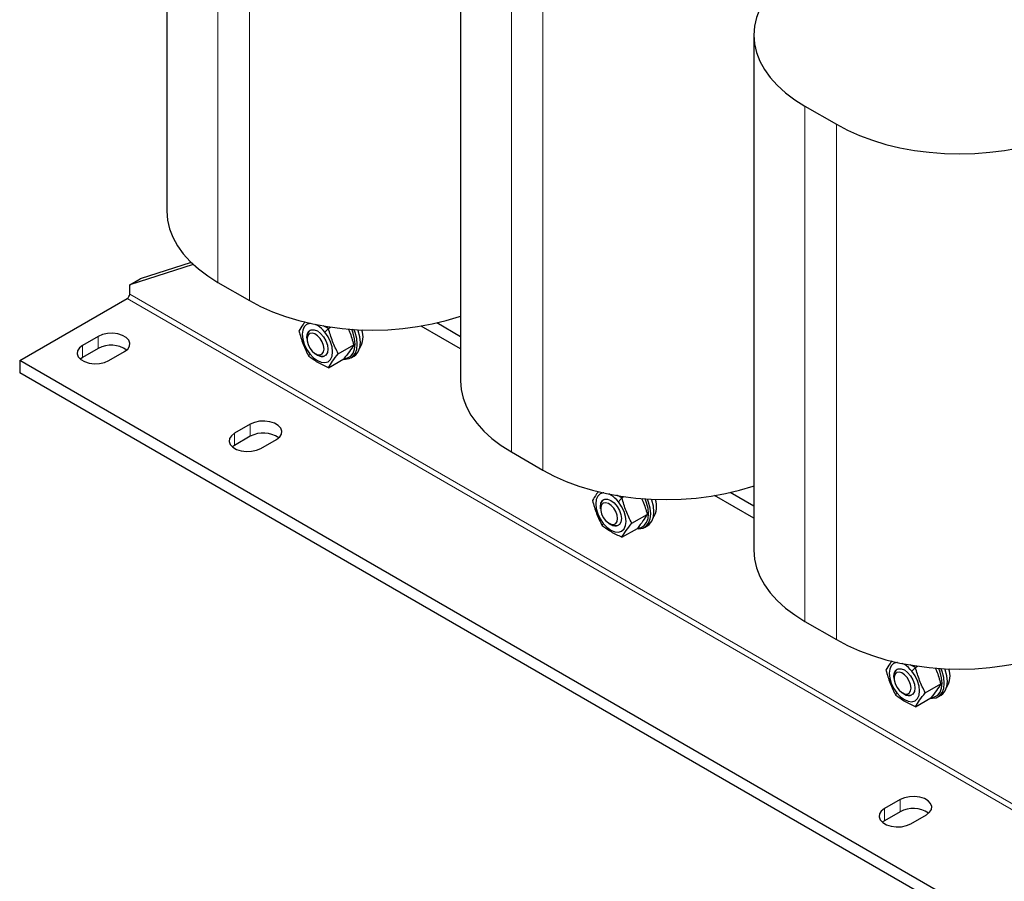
# Model space of a CAD drawing. Header units: millimetres. Extents: x 5 to 418, y 2 to 292.
# Tile 13 of 16: x 314 to 367, y 55 to 102. Entities that reach past the tile are written whole.
import ezdxf

# ---------------------------------------------------------------- set-up
doc = ezdxf.new("R2010")
doc.units = ezdxf.units.MM

msp = doc.modelspace()

# ---------------------------------------------------------------- linework, layer by layer
at = {"color": 7, "linetype": 'Continuous', "lineweight": 25}
for p, q in [((322.2091, 119.0857), (322.2091, 91.2906)), ((338.0483, 109.9419), (338.0483, 82.1469)), ((353.8875, 100.7981), (353.8875, 73.0031)), ((356.6407, 96.961), (358.3378, 95.9813)), ((323.6342, 88.418), (320.2035, 87.3172)), ((323.5201, 88.5264), (320.7692, 87.6438)), ((320.2035, 87.3172), (320.7692, 87.6438)), ((320.2035, 86.8273), (320.2035, 87.3172)), ((324.9623, 87.4535), (326.6594, 86.4738)), ((314.2638, 83.2351), (320.0621, 86.5823)), ((330.3293, 85.1301), (330.2177, 85.1857)), ((330.9246, 84.9754), (330.6453, 85.115)), ((330.9246, 84.9754), (331.0435, 85.044)), ((338.0483, 83.8746), (335.9264, 85.0995)), ((338.0483, 84.5277), (336.7692, 85.2661)), ((318.5064, 84.5413), (317.6579, 84.0515)), ((329.773, 84.5095), (329.773, 84.3897)), ((331.4553, 83.6075), (332.2877, 84.088)), ((318.5064, 83.8881), (317.6579, 83.3982)), ((319.0721, 83.2351), (319.9206, 83.7249)), ((330.3293, 83.5297), (330.226, 83.6003)), ((330.2302, 83.5978), (330.3339, 83.5379)), ((332.1474, 83.3851), (332.3171, 83.483)), ((369.1353, 51.5584), (314.2638, 83.2351)), ((314.2638, 83.2351), (314.2638, 82.5818)), ((317.6579, 83.3982), (317.5405, 83.3167)), ((330.9246, 82.8523), (331.757, 83.3329)), ((369.1353, 50.9052), (314.2638, 82.5818)), ((326.7089, 79.8062), (325.8603, 79.3163)), ((325.8603, 78.6631), (325.7429, 78.5815)), ((326.7089, 79.1529), (325.8603, 78.6631)), ((327.2746, 78.4999), (328.1231, 78.9897)), ((340.8015, 78.3097), (342.4986, 77.3301)), ((346.1684, 75.9863), (346.0569, 76.0419)), ((353.8875, 75.3839), (352.6084, 76.1223)), ((346.7638, 75.8316), (346.4845, 75.9713)), ((346.7638, 75.8316), (346.8827, 75.9002)), ((353.8875, 74.7308), (351.7656, 75.9557)), ((345.6122, 75.3657), (345.6122, 75.2459)), ((347.2945, 74.4637), (348.1269, 74.9442)), ((346.1684, 74.3859), (346.0651, 74.4565)), ((346.0694, 74.4541), (346.1731, 74.3942)), ((346.7638, 73.7086), (347.5962, 74.1891)), ((347.9866, 74.2413), (348.1563, 74.3393)), ((356.6407, 69.166), (358.3378, 68.1863)), ((362.0076, 66.8426), (361.8961, 66.8982)), ((362.603, 66.6878), (362.3237, 66.8275)), ((362.603, 66.6878), (362.7219, 66.7564)), ((361.4514, 66.2219), (361.4514, 66.1022)), ((363.1337, 65.3199), (363.9661, 65.8005)), ((362.0076, 65.2421), (361.9043, 65.3128)), ((361.9086, 65.3103), (362.0123, 65.2504)), ((362.603, 64.5648), (363.4354, 65.0453)), ((363.8258, 65.0975), (363.9955, 65.1955)), ((361.7814, 59.5592), (360.9328, 59.0694)), ((361.7814, 58.906), (360.9328, 58.4162)), ((362.3471, 58.253), (363.1956, 58.7428)), ((360.9328, 58.4162), (360.8154, 58.3346))]:
    msp.add_line(p, q, dxfattribs=at)
at = {"color": 7, "linetype": 'Continuous', "lineweight": 18}
for p, q in [((324.9623, 115.2486), (324.9623, 87.4535)), ((326.6594, 114.2689), (326.6594, 86.4738)), ((340.8015, 106.1048), (340.8015, 78.3097)), ((342.4986, 105.1251), (342.4986, 77.3301)), ((356.6407, 96.961), (356.6407, 69.166)), ((358.3378, 95.9813), (358.3378, 68.1863)), ((375.075, 55.1507), (320.2035, 86.8273)), ((374.9336, 54.9057), (320.0621, 86.5823)), ((318.5064, 84.5413), (318.5064, 83.8881)), ((330.7394, 84.7665), (330.9246, 84.9754)), ((317.6579, 84.0515), (317.6579, 83.3982)), ((329.9191, 83.5994), (329.8632, 83.4651)), ((330.334, 83.5379), (330.3293, 83.5297)), ((326.7089, 79.8062), (326.7089, 79.1529)), ((325.8603, 79.3163), (325.8603, 78.6631)), ((346.5786, 75.6227), (346.7638, 75.8316)), ((345.7583, 74.4556), (345.7024, 74.3213)), ((346.1732, 74.3941), (346.1684, 74.3859)), ((362.4178, 66.4789), (362.603, 66.6878)), ((361.5975, 65.3118), (361.5415, 65.1776)), ((362.0124, 65.2504), (362.0076, 65.2421)), ((361.7814, 59.5592), (361.7814, 58.906)), ((360.9328, 59.0694), (360.9328, 58.4162))]:
    msp.add_line(p, q, dxfattribs=at)
at = {"color": 7, "linetype": 'Continuous', "lineweight": 25, "flags": 128}
for points in [[(356.6407, 104.6353), (356.0867, 104.2862), (355.5875, 103.9107), (355.1469, 103.5114), (354.7682, 103.0915), (354.4544, 102.6541), (354.2078, 102.2026), (354.0303, 101.7404), (353.9233, 101.2711), (353.8875, 100.7981), (353.9233, 100.3252), (354.0303, 99.8558), (354.2078, 99.3937), (354.4544, 98.9422), (354.7682, 98.5048), (355.1469, 98.0849), (355.5875, 97.6856), (356.0867, 97.31), (356.6407, 96.961)], [(358.3378, 95.9813), (358.9424, 95.6615), (359.5929, 95.3733), (360.2846, 95.119), (361.0119, 94.9004), (361.7696, 94.7192), (362.5517, 94.5768), (363.3523, 94.4744), (364.1653, 94.4126), (364.9846, 94.3919), (365.8038, 94.4126), (366.6169, 94.4744), (367.4175, 94.5768), (368.1995, 94.7192), (368.9572, 94.9004), (369.6846, 95.119), (370.3762, 95.3733), (371.0268, 95.6615), (371.6314, 95.9813)], [(322.2091, 91.2906), (322.2449, 90.8177), (322.3519, 90.3483), (322.5294, 89.8861), (322.776, 89.4347), (323.0898, 88.9973), (323.4685, 88.5774), (323.9091, 88.1781), (324.4083, 87.8025), (324.9623, 87.4535)], [(326.6594, 86.4738), (327.264, 86.154), (327.9146, 85.8658), (328.6062, 85.6114), (329.3336, 85.3929), (330.0912, 85.2117), (330.8733, 85.0693), (331.6739, 84.9669), (332.4869, 84.9051), (333.3062, 84.8844), (334.1254, 84.9051), (334.9385, 84.9669), (335.7391, 85.0693), (336.5212, 85.2117), (337.2788, 85.3929), (338.0062, 85.6114), (338.0483, 85.6256)], [(329.9516, 85.2418), (329.9191, 85.24), (329.7493, 85.1875), (329.6189, 85.0666), (329.537, 84.8855), (329.509, 84.6564), (329.537, 84.3952), (329.6189, 84.1194), (329.7493, 83.848), (329.9191, 83.5994)], [(319.9206, 83.7249), (320.0912, 83.8564), (320.1907, 84.0104), (320.211, 84.1743), (320.1505, 84.3349), (320.0141, 84.4791), (319.8128, 84.5953), (319.563, 84.674), (319.2849, 84.7089), (319.001, 84.6972), (318.7343, 84.6398), (318.5064, 84.5413)], [(329.7731, 84.3848), (329.7636, 84.5095), (329.7913, 84.6954), (329.8716, 84.8311), (329.9968, 84.9033), (330.1544, 84.9051), (330.3293, 84.8362)], [(330.6875, 83.8618), (330.6627, 84.0476), (330.5911, 84.2418), (330.4803, 84.4234), (330.3425, 84.5728), (330.1925, 84.6737), (330.0466, 84.7153), (329.9206, 84.693), (329.8282, 84.6092), (329.7793, 84.473), (329.7793, 84.2992), (329.8282, 84.1066), (329.9206, 83.9161), (330.0466, 83.7483), (330.1925, 83.6214), (330.3425, 83.5492), (330.4803, 83.5394), (330.5911, 83.5932), (330.6627, 83.7047), (330.6875, 83.8618)], [(329.9191, 83.5994), (330.117, 83.3906), (330.3293, 83.2357), (330.5416, 83.1455), (330.7394, 83.1259), (330.9093, 83.1783), (331.0396, 83.2992), (331.1216, 83.4804), (331.1495, 83.7094), (331.1216, 83.9707), (331.0396, 84.2464), (330.9093, 84.5179), (330.7394, 84.7665)], [(330.3293, 84.8362), (330.5041, 84.7033), (330.6618, 84.5194), (330.7869, 84.3027), (330.8673, 84.0742), (330.8949, 83.8564), (330.8673, 83.6705), (330.7869, 83.5348), (330.6618, 83.4625), (330.5041, 83.4607), (330.3293, 83.5297)], [(331.7342, 83.3197), (331.8384, 83.3103), (332.0529, 83.3421), (332.232, 83.4455), (332.3668, 83.6154), (332.4505, 83.8433), (332.4789, 84.1176), (332.4505, 84.4247), (332.3668, 84.7491), (332.3044, 84.9153)], [(331.7922, 83.3508), (331.961, 83.3809), (332.1312, 83.4791), (332.2593, 83.6405), (332.3388, 83.857), (332.3657, 84.1176), (332.3388, 84.4093), (332.2593, 84.7176), (332.1794, 84.9236)], [(332.3171, 83.483), (332.4017, 83.5435), (332.5365, 83.7134), (332.6202, 83.9412), (332.6486, 84.2156), (332.6202, 84.5227), (332.5365, 84.8471), (332.5168, 84.9036)], [(317.6579, 84.0515), (317.4873, 83.9199), (317.3879, 83.766), (317.3676, 83.6021), (317.4281, 83.4415), (317.5645, 83.2973), (317.7657, 83.1811), (318.0155, 83.1024), (318.2937, 83.0675), (318.5776, 83.0792), (318.8443, 83.1366), (319.0721, 83.2351)], [(338.0483, 82.1469), (338.0841, 81.6739), (338.1911, 81.2046), (338.3686, 80.7424), (338.6152, 80.2909), (338.929, 79.8535), (339.3077, 79.4336), (339.7483, 79.0343), (340.2475, 78.6588), (340.8015, 78.3097)], [(328.1231, 78.9897), (328.2937, 79.1213), (328.3931, 79.2752), (328.4134, 79.4391), (328.3529, 79.5997), (328.2165, 79.7439), (328.0153, 79.8601), (327.7654, 79.9388), (327.4873, 79.9738), (327.2034, 79.962), (326.9367, 79.9046), (326.7089, 79.8062)], [(325.8603, 79.3163), (325.6898, 79.1848), (325.5903, 79.0308), (325.57, 78.8669), (325.6305, 78.7064), (325.7669, 78.5621), (325.9682, 78.446), (326.218, 78.3672), (326.4961, 78.3323), (326.78, 78.344), (327.0467, 78.4014), (327.2746, 78.4999)], [(342.4986, 77.3301), (343.1032, 77.0102), (343.7537, 76.722), (344.4454, 76.4677), (345.1728, 76.2491), (345.9304, 76.0679), (346.7125, 75.9256), (347.5131, 75.8231), (348.3261, 75.7613), (349.1454, 75.7407), (349.9646, 75.7613), (350.7777, 75.8231), (351.5783, 75.9256), (352.3604, 76.0679), (353.118, 76.2491), (353.8454, 76.4677), (353.8875, 76.4818)], [(345.7908, 76.098), (345.7583, 76.0962), (345.5884, 76.0437), (345.4581, 75.9228), (345.3762, 75.7417), (345.3482, 75.5127), (345.3762, 75.2514), (345.4581, 74.9756), (345.5884, 74.7042), (345.7583, 74.4556)], [(345.6123, 75.2411), (345.6028, 75.3657), (345.6304, 75.5516), (345.7108, 75.6873), (345.8359, 75.7596), (345.9936, 75.7613), (346.1684, 75.6924)], [(346.5267, 74.7181), (346.5019, 74.9038), (346.4303, 75.098), (346.3195, 75.2796), (346.1817, 75.429), (346.0317, 75.53), (345.8858, 75.5715), (345.7598, 75.5492), (345.6673, 75.4654), (345.6185, 75.3292), (345.6185, 75.1554), (345.6673, 74.9628), (345.7598, 74.7723), (345.8858, 74.6045), (346.0317, 74.4776), (346.1817, 74.4054), (346.3195, 74.3956), (346.4303, 74.4494), (346.5019, 74.5609), (346.5267, 74.7181)], [(345.7583, 74.4556), (345.9562, 74.2468), (346.1684, 74.092), (346.3807, 74.0017), (346.5786, 73.9821), (346.7484, 74.0346), (346.8788, 74.1555), (346.9607, 74.3366), (346.9887, 74.5656), (346.9607, 74.8269), (346.8788, 75.1027), (346.7484, 75.3741), (346.5786, 75.6227)], [(346.1684, 75.6924), (346.3433, 75.5595), (346.5009, 75.3757), (346.6261, 75.1589), (346.7064, 74.9304), (346.7341, 74.7126), (346.7064, 74.5267), (346.6261, 74.391), (346.5009, 74.3187), (346.3433, 74.317), (346.1684, 74.3859)], [(347.584, 74.1743), (347.6776, 74.1665), (347.8921, 74.1983), (348.0712, 74.3018), (348.206, 74.4717), (348.2897, 74.6995), (348.3181, 74.9738), (348.2897, 75.2809), (348.206, 75.6054), (348.1436, 75.7716)], [(347.6314, 74.207), (347.8002, 74.2371), (347.9704, 74.3354), (348.0985, 74.4968), (348.178, 74.7132), (348.2049, 74.9738), (348.178, 75.2656), (348.0985, 75.5738), (348.0186, 75.7798)], [(348.1563, 74.3393), (348.2409, 74.3997), (348.3757, 74.5696), (348.4594, 74.7975), (348.4878, 75.0718), (348.4594, 75.3789), (348.3757, 75.7033), (348.356, 75.7598)], [(353.8875, 73.0031), (353.9233, 72.5301), (354.0303, 72.0608), (354.2078, 71.5986), (354.4544, 71.1471), (354.7682, 70.7097), (355.1469, 70.2898), (355.5875, 69.8906), (356.0867, 69.515), (356.6407, 69.166)], [(358.3378, 68.1863), (358.9424, 67.8665), (359.5929, 67.5783), (360.2846, 67.3239), (361.0119, 67.1053), (361.7696, 66.9242), (362.5517, 66.7818), (363.3523, 66.6793), (364.1653, 66.6175), (364.9846, 66.5969), (365.8038, 66.6175), (366.6169, 66.6793), (367.4175, 66.7818), (368.1995, 66.9242), (368.9572, 67.1053), (369.6846, 67.3239), (370.3762, 67.5783), (371.0268, 67.8665), (371.6314, 68.1863)], [(361.6299, 66.9542), (361.5975, 66.9524), (361.4276, 66.9), (361.2973, 66.779), (361.2153, 66.5979), (361.1874, 66.3689), (361.2153, 66.1076), (361.2973, 65.8319), (361.4276, 65.5604), (361.5975, 65.3118)], [(361.4514, 66.0973), (361.442, 66.2219), (361.4696, 66.4078), (361.55, 66.5435), (361.6751, 66.6158), (361.8328, 66.6176), (362.0076, 66.5486)], [(362.3659, 65.5743), (362.3411, 65.76), (362.2695, 65.9542), (362.1587, 66.1359), (362.0209, 66.2853), (361.8709, 66.3862), (361.725, 66.4278), (361.599, 66.4054), (361.5065, 66.3217), (361.4577, 66.1855), (361.4577, 66.0117), (361.5065, 65.8191), (361.599, 65.6286), (361.725, 65.4607), (361.8709, 65.3339), (362.0209, 65.2616), (362.1587, 65.2519), (362.2695, 65.3057), (362.3411, 65.4172), (362.3659, 65.5743)], [(361.5975, 65.3118), (361.7953, 65.103), (362.0076, 64.9482), (362.2199, 64.8579), (362.4178, 64.8383), (362.5876, 64.8908), (362.718, 65.0117), (362.7999, 65.1928), (362.8279, 65.4219), (362.7999, 65.6831), (362.718, 65.9589), (362.5876, 66.2303), (362.4178, 66.4789)], [(362.0076, 66.5486), (362.1824, 66.4157), (362.3401, 66.2319), (362.4653, 66.0151), (362.5456, 65.7867), (362.5733, 65.5688), (362.5456, 65.3829), (362.4653, 65.2472), (362.3401, 65.175), (362.1824, 65.1732), (362.0076, 65.2421)], [(363.4126, 65.0322), (363.5168, 65.0227), (363.7313, 65.0545), (363.9104, 65.158), (364.0452, 65.3279), (364.1289, 65.5557), (364.1572, 65.8301), (364.1289, 66.1372), (364.0452, 66.4616), (363.9828, 66.6278)], [(363.4706, 65.0633), (363.6394, 65.0933), (363.8096, 65.1916), (363.9377, 65.353), (364.0172, 65.5694), (364.0441, 65.8301), (364.0172, 66.1218), (363.9377, 66.43), (363.8578, 66.636)], [(363.9955, 65.1955), (364.0801, 65.256), (364.2149, 65.4259), (364.2986, 65.6537), (364.3269, 65.928), (364.2986, 66.2351), (364.2149, 66.5596), (364.1952, 66.6161)], [(363.1956, 58.7428), (363.3662, 58.8744), (363.4656, 59.0283), (363.4859, 59.1922), (363.4254, 59.3528), (363.289, 59.497), (363.0877, 59.6132), (362.8379, 59.6919), (362.5598, 59.7268), (362.2759, 59.7151), (362.0092, 59.6577), (361.7814, 59.5592)], [(360.9328, 59.0694), (360.7623, 58.9378), (360.6628, 58.7839), (360.6425, 58.62), (360.703, 58.4594), (360.8394, 58.3152), (361.0407, 58.199), (361.2905, 58.1203), (361.5686, 58.0854), (361.8525, 58.0971), (362.1192, 58.1545), (362.3471, 58.253)]]:
    msp.add_lwpolyline(points, dxfattribs=at)
at = {"color": 7, "linetype": 'Continuous', "lineweight": 25}
for centre, radius, start, end in [((319.8964, 86.8413), 0.3074, 302.60548, 357.39452), ((329.5492, 83.8373), 1.5099, 37.97873, 58.8941), ((330.1665, 84.5576), 0.3958, 125.1318, 186.18038), ((331.6999, 84.5159), 1.0956, 326.42803, 20.22687), ((319.2061, 82.605), 1.4614, 55.29788, 118.60389), ((330.5738, 83.8698), 0.409, 234.89818, 293.77888), ((327.4085, 77.8699), 1.4614, 55.29788, 118.60389), ((345.3884, 74.6935), 1.5099, 37.97873, 58.8941), ((346.0057, 75.4138), 0.3958, 125.1318, 186.18038), ((347.5391, 75.3722), 1.0956, 326.42803, 20.22687), ((346.413, 74.726), 0.409, 234.89818, 293.77888), ((361.8449, 66.27), 0.3958, 125.1318, 186.18038), ((361.2276, 65.5497), 1.5099, 37.97873, 58.8941), ((363.3783, 66.2284), 1.0956, 326.42803, 20.22687), ((362.2522, 65.5823), 0.409, 234.89818, 293.77888), ((362.481, 57.6229), 1.4614, 55.29788, 118.60389)]:
    msp.add_arc(centre, radius, start, end, dxfattribs=at)
for points, knots in [([(329.6629, 85.3245), (329.6274, 85.2785), (329.4875, 85.0975), (329.3987, 84.946), (329.3324, 84.833)], [0, 0, 0, 0, 0.2538231, 1, 1, 1, 1]), ([(329.3324, 84.833), (329.4018, 84.594), (329.5406, 84.1161), (329.7557, 83.6821), (329.8632, 83.4651)], [0, 0, 0, 0, 0.4999949, 1, 1, 1, 1]), ([(331.4553, 83.6075), (331.3478, 83.8245), (331.1328, 84.2584), (330.994, 84.7364), (330.9246, 84.9754)], [0, 0, 0, 0, 0.4999949, 1, 1, 1, 1]), ([(331.987, 84.9542), (332.0121, 84.9011), (332.1408, 84.6288), (332.2222, 84.3292), (332.2877, 84.088)], [0, 0, 0, 0, 0.1948874, 1, 1, 1, 1]), ([(332.2877, 84.088), (332.2183, 83.9732), (332.0795, 83.7434), (331.8645, 83.4697), (331.757, 83.3329)], [0, 0, 0, 0, 0.4999949, 1, 1, 1, 1]), ([(330.9246, 82.8523), (330.7283, 82.9436), (330.3364, 83.1259), (330.0207, 83.3522), (329.8632, 83.4651)], [0, 0, 0, 0, 0.50087292, 1, 1, 1, 1]), ([(330.9246, 82.8523), (330.994, 82.9672), (331.1328, 83.1969), (331.3478, 83.4706), (331.4553, 83.6075)], [0, 0, 0, 0, 0.4999949, 1, 1, 1, 1]), ([(345.5021, 76.1807), (345.4666, 76.1348), (345.3267, 75.9538), (345.2379, 75.8023), (345.1716, 75.6892)], [0, 0, 0, 0, 0.2538231, 1, 1, 1, 1]), ([(345.1716, 75.6892), (345.241, 75.4502), (345.3798, 74.9723), (345.5948, 74.5383), (345.7024, 74.3213)], [0, 0, 0, 0, 0.4999949, 1, 1, 1, 1]), ([(347.2945, 74.4637), (347.187, 74.6807), (346.972, 75.1146), (346.8332, 75.5926), (346.7638, 75.8316)], [0, 0, 0, 0, 0.4999949, 1, 1, 1, 1]), ([(347.8262, 75.8104), (347.8513, 75.7574), (347.98, 75.4851), (348.0614, 75.1855), (348.1269, 74.9442)], [0, 0, 0, 0, 0.19488738, 1, 1, 1, 1]), ([(348.1269, 74.9442), (348.0575, 74.8294), (347.9187, 74.5997), (347.7037, 74.326), (347.5962, 74.1891)], [0, 0, 0, 0, 0.4999949, 1, 1, 1, 1]), ([(346.7638, 73.7086), (346.8332, 73.8234), (346.972, 74.0531), (347.187, 74.3268), (347.2945, 74.4637)], [0, 0, 0, 0, 0.4999949, 1, 1, 1, 1]), ([(346.7638, 73.7086), (346.5675, 73.7999), (346.1756, 73.9821), (345.8599, 74.2084), (345.7024, 74.3213)], [0, 0, 0, 0, 0.50087292, 1, 1, 1, 1]), ([(361.3413, 67.0369), (361.3058, 66.991), (361.1659, 66.81), (361.0771, 66.6585), (361.0108, 66.5454)], [0, 0, 0, 0, 0.2538231, 1, 1, 1, 1]), ([(361.0108, 66.5454), (361.0802, 66.3065), (361.219, 65.8285), (361.434, 65.3945), (361.5415, 65.1776)], [0, 0, 0, 0, 0.4999949, 1, 1, 1, 1]), ([(363.1337, 65.3199), (363.0262, 65.5369), (362.8112, 65.9709), (362.6724, 66.4488), (362.603, 66.6878)], [0, 0, 0, 0, 0.4999949, 1, 1, 1, 1]), ([(363.6654, 66.6666), (363.6905, 66.6136), (363.8192, 66.3413), (363.9006, 66.0417), (363.9661, 65.8005)], [0, 0, 0, 0, 0.19488738, 1, 1, 1, 1]), ([(363.9661, 65.8005), (363.8967, 65.6856), (363.7579, 65.4559), (363.5429, 65.1822), (363.4354, 65.0453)], [0, 0, 0, 0, 0.4999949, 1, 1, 1, 1]), ([(362.603, 64.5648), (362.4067, 64.6561), (362.0148, 64.8384), (361.6991, 65.0646), (361.5415, 65.1776)], [0, 0, 0, 0, 0.50087292, 1, 1, 1, 1]), ([(362.603, 64.5648), (362.6724, 64.6797), (362.8112, 64.9094), (363.0262, 65.1831), (363.1337, 65.3199)], [0, 0, 0, 0, 0.4999949, 1, 1, 1, 1])]:
    msp.add_open_spline(points, degree=3, knots=knots, dxfattribs=at)

doc.saveas('drawing.dxf')
